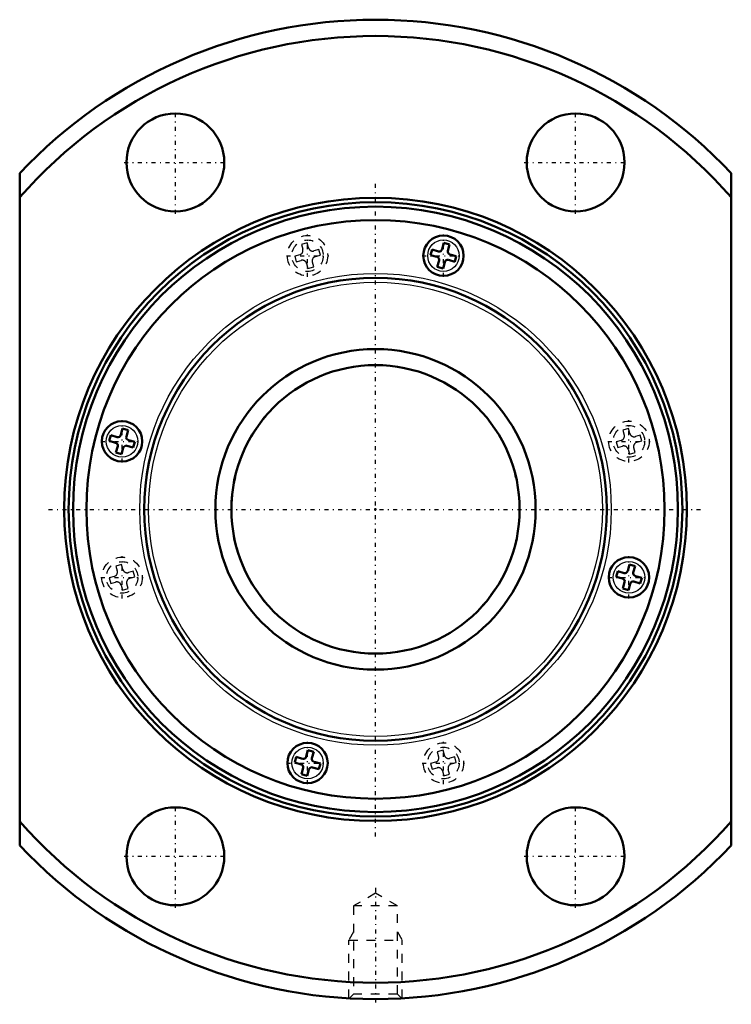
# Model space of a CAD drawing. Header units: millimetres. Extents: x -40 to 40, y -56 to 55.
import ezdxf

# ---------------------------------------------------------------- set-up
doc = ezdxf.new("R2010")
doc.units = ezdxf.units.MM
doc.linetypes.add('Center', pattern=[1.5, 0.45, -0.5, 0.05, -0.5])
doc.linetypes.add('Dashed', pattern=[2, 1, -1])
for name, color, linetype, lineweight in [('2d ConnectionPoints', 7, 'Continuous', 50), ('AM_0', 7, 'Continuous', 50), ('AM_4', 3, 'Continuous', 25), ('AM_5', 3, 'Continuous', 25), ('AM_7', 7, 'Center', 25), ('AM_9', 6, 'Dashed', 25)]:
    doc.layers.add(name, color=color, linetype=linetype, lineweight=lineweight)

# ---------------------------------------------------------------- blocks, each defined once
blk = doc.blocks.new('1_BLK3620_5_6ZZ_Nut_0_in_BLK3620_5_6ZZ_128LC7T_000_2')
at = {"layer": 'AM_0'}
for p, q in [((-40, 37.75), (-40, -37.75)), ((40, -37.75), (40, 37.75)), ((7.68, 29.93), (7.49, 29.22)), ((7.68, 29.93), (8.32, 29.76)), ((6.37, 29.18), (6.2, 28.54)), ((7.08, 28.98), (6.37, 29.18)), ((8.12, 29.05), (8.32, 29.76)), ((6.2, 28.54), (6.91, 28.35)), ((7.15, 27.94), (6.95, 27.23)), ((7.59, 27.06), (7.78, 27.77)), ((8.19, 28.01), (8.9, 27.81)), ((9.07, 28.45), (8.36, 28.64)), ((8.9, 27.81), (9.07, 28.45)), ((6.95, 27.23), (7.59, 27.06)), ((-28.45, 9.07), (-28.64, 8.36)), ((-28.45, 9.07), (-27.81, 8.9)), ((-28.01, 8.19), (-27.81, 8.9)), ((-29.76, 8.32), (-29.93, 7.68)), ((-29.05, 8.12), (-29.76, 8.32)), ((-27.06, 7.59), (-27.77, 7.78)), ((-29.93, 7.68), (-29.22, 7.49)), ((-28.98, 7.08), (-29.18, 6.37)), ((-28.54, 6.2), (-28.35, 6.91)), ((-27.94, 7.15), (-27.23, 6.95)), ((-27.23, 6.95), (-27.06, 7.59)), ((-29.18, 6.37), (-28.54, 6.2)), ((28.54, -6.2), (28.35, -6.91)), ((28.54, -6.2), (29.18, -6.37)), ((28.98, -7.08), (29.18, -6.37)), ((27.23, -6.95), (27.06, -7.59)), ((27.06, -7.59), (27.77, -7.78)), ((27.94, -7.15), (27.23, -6.95)), ((29.93, -7.68), (29.22, -7.49)), ((29.76, -8.32), (29.93, -7.68)), ((28.01, -8.19), (27.81, -8.9)), ((28.45, -9.07), (28.64, -8.36)), ((29.05, -8.12), (29.76, -8.32)), ((27.81, -8.9), (28.45, -9.07)), ((-7.59, -27.06), (-7.78, -27.77)), ((-7.59, -27.06), (-6.95, -27.23)), ((-7.15, -27.94), (-6.95, -27.23)), ((-8.9, -27.81), (-9.07, -28.45)), ((-9.07, -28.45), (-8.36, -28.64)), ((-8.19, -28.01), (-8.9, -27.81)), ((-6.2, -28.54), (-6.91, -28.35)), ((-6.37, -29.18), (-6.2, -28.54)), ((-8.12, -29.05), (-8.32, -29.76)), ((-8.32, -29.76), (-7.68, -29.93)), ((-7.68, -29.93), (-7.49, -29.22)), ((-7.08, -28.98), (-6.37, -29.18))]:
    blk.add_line(p, q, dxfattribs=at)
for centre, radius in [((-22.5, 38.97), 5.5), ((22.5, 38.97), 5.5), ((0, 0), 35), ((0, 0), 34.5), ((0, 0), 34), ((0, 0), 32.5), ((7.64, 28.49), 2.27), ((0, 0), 26), ((-28.49, 7.64), 2.27), ((28.49, -7.64), 2.27), ((-7.64, -28.49), 2.27), ((-22.5, -38.97), 5.5), ((22.5, -38.97), 5.5)]:
    blk.add_circle(centre, radius, dxfattribs=at)
for centre, radius, start, end in [((0, 0), 55, 43.3418, 136.6582), ((0, 0), 53.17, 41.2056, 138.7944), ((7.17, 29.3), 0.33, 255, 345), ((8.44, 28.96), 0.33, 165, 255), ((6.83, 28.03), 0.33, 345, 75), ((8.1, 27.69), 0.33, 75, 165), ((-28.96, 8.44), 0.33, 255, 345), ((-27.69, 8.1), 0.33, 165, 255), ((-29.3, 7.17), 0.33, 345, 75), ((-28.03, 6.83), 0.33, 75, 165), ((28.03, -6.83), 0.33, 255, 345), ((29.3, -7.17), 0.33, 165, 255), ((27.69, -8.1), 0.33, 345, 75), ((28.96, -8.44), 0.33, 75, 165), ((-8.44, -28.96), 0.33, 345, 75), ((-8.1, -27.69), 0.33, 255, 345), ((-6.83, -28.03), 0.33, 165, 255), ((-7.17, -29.3), 0.33, 75, 165), ((0, 0), 53.17, 221.2056, 318.7944), ((0, 0), 55, 223.3418, 316.6582)]:
    blk.add_arc(centre, radius, start, end, dxfattribs=at)
at = {"layer": 'AM_4'}
for centre, radius in [((7.64, 28.49), 1.77), ((0, 0), 26.5), ((0, 0), 25.5), ((-28.49, 7.64), 1.77), ((28.49, -7.64), 1.77), ((-7.64, -28.49), 1.77)]:
    blk.add_circle(centre, radius, dxfattribs=at)
at = {"layer": 'AM_5', "linetype": 'Dashed'}
for p, q in [((-2.46, -47.46), (-3, -48.4)), ((2.46, -47.46), (3, -48.4)), ((-3, -54.92), (-3, -48.4)), ((-3, -48.4), (3, -48.4)), ((3, -54.92), (3, -48.4))]:
    blk.add_line(p, q, dxfattribs=at)
at = {"layer": 'AM_7'}
for p, q in [((-22.5, 33.2), (-22.5, 44.75)), ((22.5, 33.2), (22.5, 44.75)), ((-28.27, 38.97), (-16.73, 38.97)), ((16.72, 38.97), (28.27, 38.97)), ((0, -36.75), (0, 36.75)), ((-7.64, 26.11), (-7.64, 30.88)), ((7.64, 26.11), (7.64, 30.88)), ((-10.02, 28.49), (-5.25, 28.49)), ((5.25, 28.49), (10.02, 28.49)), ((-28.49, 5.25), (-28.49, 10.02)), ((28.49, 5.25), (28.49, 10.02)), ((-30.88, 7.64), (-26.11, 7.64)), ((26.11, 7.64), (30.88, 7.64)), ((-36.75, 0), (36.75, 0)), ((-28.49, -10.02), (-28.49, -5.25)), ((28.49, -10.02), (28.49, -5.25)), ((-30.88, -7.64), (-26.11, -7.64)), ((26.11, -7.64), (30.88, -7.64)), ((-7.64, -30.88), (-7.64, -26.11)), ((7.64, -30.88), (7.64, -26.11)), ((-10.02, -28.49), (-5.25, -28.49)), ((5.25, -28.49), (10.02, -28.49)), ((-22.5, -44.75), (-22.5, -33.2)), ((22.5, -44.75), (22.5, -33.2)), ((-28.27, -38.97), (-16.73, -38.97)), ((16.72, -38.97), (28.27, -38.97)), ((0, -42.53), (0, -55.59))]:
    blk.add_line(p, q, dxfattribs=at)
at = {"layer": 'AM_9'}
for p, q in [((-7.68, 29.93), (-8.32, 29.76)), ((-7.53, 29.38), (-7.68, 29.93)), ((-8.32, 29.76), (-8.17, 29.21)), ((-6.37, 29.18), (-6.92, 29.03)), ((-6.2, 28.54), (-6.37, 29.18)), ((-8.52, 28.6), (-9.07, 28.45)), ((-9.07, 28.45), (-8.9, 27.81)), ((-8.9, 27.81), (-8.35, 27.96)), ((-6.95, 27.23), (-7.1, 27.78)), ((-6.75, 28.39), (-6.2, 28.54)), ((-7.74, 27.61), (-7.59, 27.06)), ((-7.59, 27.06), (-6.95, 27.23)), ((28.45, 9.07), (27.81, 8.9)), ((27.81, 8.9), (27.96, 8.35)), ((28.6, 8.52), (28.45, 9.07)), ((29.76, 8.32), (29.21, 8.17)), ((29.93, 7.68), (29.76, 8.32)), ((27.61, 7.74), (27.06, 7.59)), ((27.06, 7.59), (27.23, 6.95)), ((27.23, 6.95), (27.78, 7.1)), ((28.39, 6.75), (28.54, 6.2)), ((29.18, 6.37), (29.03, 6.92)), ((29.38, 7.53), (29.93, 7.68)), ((28.54, 6.2), (29.18, 6.37)), ((-28.54, -6.2), (-29.18, -6.37)), ((-29.18, -6.37), (-29.03, -6.92)), ((-28.39, -6.75), (-28.54, -6.2)), ((-29.38, -7.53), (-29.93, -7.68)), ((-29.93, -7.68), (-29.76, -8.32)), ((-27.23, -6.95), (-27.78, -7.1)), ((-27.61, -7.74), (-27.06, -7.59)), ((-27.06, -7.59), (-27.23, -6.95)), ((-29.76, -8.32), (-29.21, -8.17)), ((-28.6, -8.52), (-28.45, -9.07)), ((-27.81, -8.9), (-27.96, -8.35)), ((-28.45, -9.07), (-27.81, -8.9)), ((7.59, -27.06), (6.95, -27.23)), ((6.95, -27.23), (7.1, -27.78)), ((7.74, -27.61), (7.59, -27.06)), ((6.75, -28.39), (6.2, -28.54)), ((6.2, -28.54), (6.37, -29.18)), ((8.9, -27.81), (8.35, -27.96)), ((8.52, -28.6), (9.07, -28.45)), ((9.07, -28.45), (8.9, -27.81)), ((6.37, -29.18), (6.92, -29.03)), ((7.53, -29.38), (7.68, -29.93)), ((7.68, -29.93), (8.32, -29.76)), ((8.32, -29.76), (8.17, -29.21)), ((0, -43.12), (-2.46, -44.54)), ((2.46, -44.54), (0, -43.12)), ((-2.46, -44.54), (-2.46, -54.46)), ((2.46, -44.54), (-2.46, -44.54)), ((2.46, -54.46), (2.46, -44.54)), ((-2.46, -54.46), (-2.92, -54.92)), ((2.46, -54.46), (-2.46, -54.46)), ((2.92, -54.92), (2.46, -54.46))]:
    blk.add_line(p, q, dxfattribs=at)
for centre, radius in [((-7.64, 28.49), 2.27), ((-7.64, 28.49), 1.77), ((28.49, 7.64), 2.27), ((28.49, 7.64), 1.77), ((-28.49, -7.64), 2.27), ((-28.49, -7.64), 1.77), ((7.64, -28.49), 2.27), ((7.64, -28.49), 1.77)]:
    blk.add_circle(centre, radius, dxfattribs=at)
for centre, start, end in [((-8.65, 29.08), 285, 15), ((-7.05, 29.51), 195, 285), ((-8.22, 27.48), 15, 105), ((-6.62, 27.91), 105, 195), ((27.48, 8.22), 285, 15), ((29.08, 8.65), 195, 285), ((27.91, 6.62), 15, 105), ((29.51, 7.05), 105, 195), ((-29.51, -7.05), 285, 15), ((-27.91, -6.62), 195, 285), ((-27.48, -8.22), 105, 195), ((-29.08, -8.65), 15, 105), ((8.22, -27.48), 195, 285), ((6.62, -27.91), 285, 15), ((8.65, -29.08), 105, 195), ((7.05, -29.51), 15, 105)]:
    blk.add_arc(centre, 0.5, start, end, dxfattribs=at)
blk = doc.blocks.new('2_BLK3620_5_60ZZ0_Shaft_0_in_BLK3620_5_6ZZ_128LC7T_000_2')
at = {"layer": 'AM_0'}
for radius in [18, 16.2]:
    blk.add_circle((0, 0), radius, dxfattribs=at)
at = {"layer": 'AM_5', "linetype": 'Dashed'}
blk.add_arc((0, 0), 16.16, 75, 15, dxfattribs=at)

msp = doc.modelspace()

# ---------------------------------------------------------------- linework, layer by layer
at = {"layer": '2d ConnectionPoints'}
msp.add_point((0, 0), dxfattribs=at)
msp.add_point((0, 0), dxfattribs=at)
msp.add_point((0, 0), dxfattribs=at)

# ---------------------------------------------------------------- block references
for name in ['1_BLK3620_5_6ZZ_Nut_0_in_BLK3620_5_6ZZ_128LC7T_000_2', '2_BLK3620_5_60ZZ0_Shaft_0_in_BLK3620_5_6ZZ_128LC7T_000_2']:
    msp.add_blockref(name, (0, 0))

doc.saveas('drawing.dxf')
